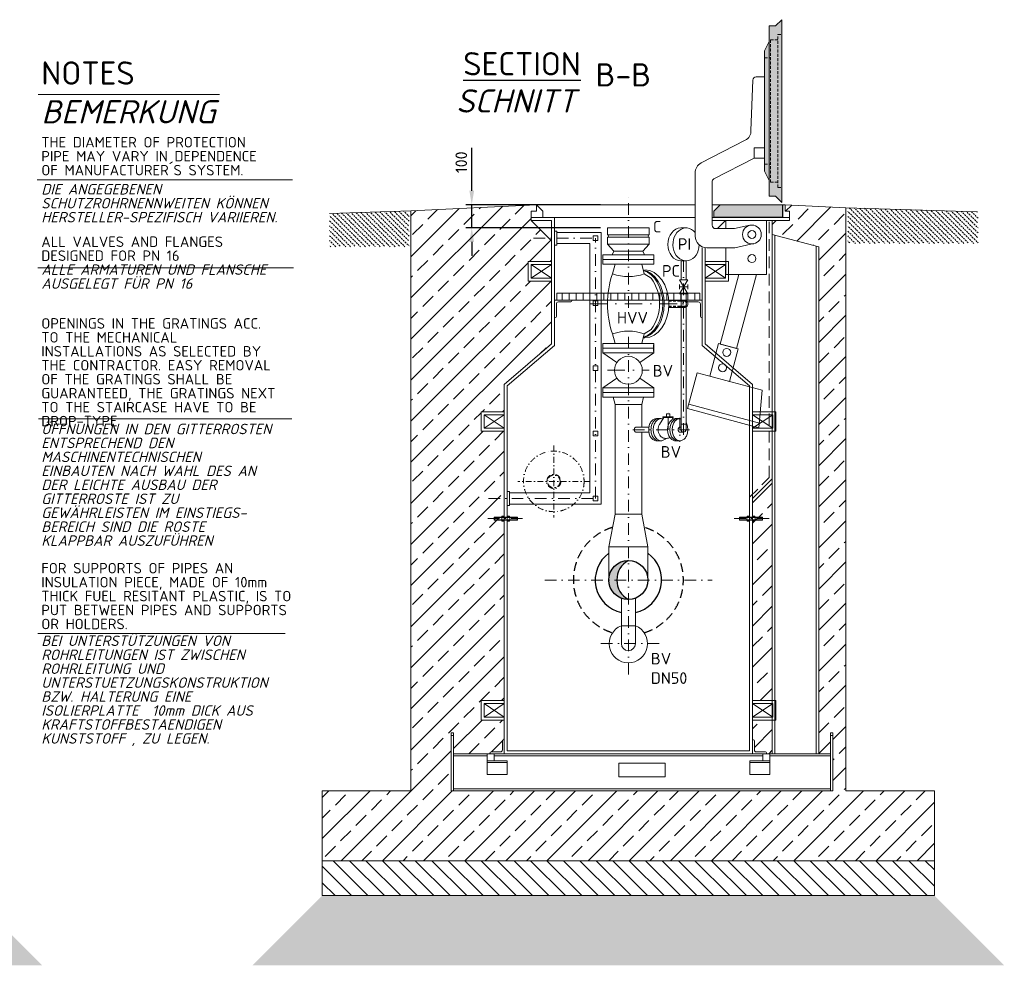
# Model space of a CAD drawing. Header units: millimetres. Extents: x -56583 to 53689, y -12797 to -109.
# Tile 15 of 16: x 36139 to 40371, y -9316 to -5250. Entities that reach past the tile are written whole.
import ezdxf

# ---------------------------------------------------------------- set-up
doc = ezdxf.new("R2010")
doc.units = ezdxf.units.MM
for name, pattern in [('HIDDEN', [0.375, 0.25, -0.125]), ('STRICHPUNKT2', [0.5, 0.25, -0.125, 0, -0.125]), ('VERDECKT2', [0.1875, 0.125, -0.0625])]:
    doc.linetypes.add(name, pattern=pattern)
for name, color, linetype, lineweight in [('Legende', 7, 'Continuous', 18), ('P------T7', 7, 'Continuous', 18), ('P-BS----Bem', 7, 'Continuous', 18), ('P-DERDUNG', 7, 'Continuous', 18), ('P-MS020', 7, 'Continuous', 30), ('P-MS025', 7, 'Continuous', 30), ('P-MS100', 7, 'Continuous', 35), ('P-SSLEIX', 7, 'STRICHPUNKT2', 18)]:
    doc.layers.add(name, color=color, linetype=linetype, lineweight=lineweight)
doc.styles.get("Standard").update_dxf_attribs({"font": 'isocpeur.ttf'})
doc.dimstyles.new('Kopie von ISO-25', dxfattribs={"dimscale": 20, "dimtxt": 2.5, "dimasz": 3, "dimexe": 1.25, "dimexo": 0.625, "dimgap": 1, "dimtad": 1, "dimtxsty": 'Standard', "dimcen": 2.5, "dimadec": 0, "dimazin": 0, "dimtfac": 1, "dimtmove": 0, "dimatfit": 1, "dimfxl": 0, "dimarcsym": 0})
pattern_1 = [(45, (39331.08, -7814.95), (-88.388, 88.388), []), (45, (39419.47, -7814.95), (-88.388, 88.388), [62.5, -31.25])]

# ---------------------------------------------------------------- blocks, each defined once
blk = doc.blocks.new('*D12')
at = {"layer": 'Defpoints', "color": 0, "transparency": 16777216}
for p in [(38081.9, -6045.3), (38755.1, -6045.3), (38755.1, -6145.3)]:
    blk.add_point(p, dxfattribs=at)
at = {"layer": 'P-BS----Bem', "color": 0, "lineweight": -2, "transparency": 16777216}
for p, q in [((38081.9, -5985.3), (38081.9, -5800.3)), ((38635.1, -6045.3), (38056.9, -6045.3)), ((38081.9, -6145.3), (38081.9, -6045.3)), ((38635.1, -6145.3), (38056.9, -6145.3)), ((38081.9, -6205.3), (38081.9, -6265.3))]:
    blk.add_line(p, q, dxfattribs=at)
at = {"layer": 'P-BS----Bem', "color": 0, "transparency": 16777216}
for points in [[(38071.9, -5985.3), (38091.9, -5985.3), (38081.9, -6045.3)], [(38071.9, -6205.3), (38091.9, -6205.3), (38081.9, -6145.3)]]:
    blk.add_solid(points, dxfattribs=at)
at = {"layer": 'P-BS----Bem', "color": 0, "transparency": 16777216, "insert": (38036.9, -5862.8), "char_height": 50, "attachment_point": 5, "rotation": 90}
blk.add_mtext('100', dxfattribs=at)

msp = doc.modelspace()

# ---------------------------------------------------------------- hatches: boundary and pattern name
at = {"lineweight": 0}
h = msp.add_hatch(color=253, dxfattribs=at)
h.dxf.hatch_style = 1
h.paths.add_polyline_path([(39414.091, -5249.578), (39387.591, -5276.078), (39360.091, -5276.078), (39360.091, -6008.863), (39387.591, -6008.863), (39414.091, -6035.363)])
h = msp.add_hatch(color=253, dxfattribs=at)
h.dxf.hatch_style = 1
h.paths.add_polyline_path([(39360.091, -5343.97), (39340.091, -5383.97), (39340.091, -5900.97), (39360.091, -5940.97)])
at = {"lineweight": 9}
h = msp.add_hatch(dxfattribs=at)
h.set_pattern_fill('ANSI33', color=256, scale=500)
h.set_pattern_definition([(45, (38755.08, -7455.76), (-88.388, 88.388), []), (45, (38843.47, -7455.76), (-88.388, 88.388), [62.5, -31.25])])
h.paths.add_polyline_path([(38221.577, -7019.661), (38121.777, -7019.661), (38121.777, -6935.761), (38221.577, -6935.761), (38221.577, -6818.282), (38424.577, -6644.282), (38424.577, -6373.761), (38324.777, -6373.761), (38324.777, -6289.861), (38424.577, -6289.861), (38424.577, -6200.061), (38337.777, -6113.261), (38337.777, -6100.261), (38337.777, -6072.761), (38360.185, -6072.761), (38360.185, -6045.261), (37820.277, -6072.261), (37820.277, -8566.261), (37439.277, -8566.261), (37439.277, -8866.261), (40070.877, -8866.261), (40070.877, -8566.261), (39689.877, -8566.261), (39689.877, -6058.339), (39428.377, -6045.261), (39428.377, -6072.761), (39447.377, -6072.761), (39447.377, -6100.261), (39447.377, -6113.261), (39373.577, -6113.261), (39373.577, -6173.261), (39573.577, -6226.851), (39573.577, -8406.261), (39623.577, -8406.261), (39623.577, -8316.261), (39633.577, -8316.261), (39633.577, -8566.261), (39623.577, -8566.261), (38003.577, -8566.261), (37993.577, -8566.261), (37993.577, -8316.261), (38003.577, -8316.261), (38003.577, -8406.261), (38161.577, -8406.261), (38161.577, -8402.261, -0.41421356), (38165.577, -8398.261), (38205.577, -8398.261, 0.41421356), (38213.577, -8390.261), (38213.577, -8350.261, -0.41421356), (38217.577, -8346.261), (38221.577, -8346.261), (38221.577, -8261.561), (38121.777, -8261.561), (38121.777, -8177.661), (38221.577, -8177.661), (38221.577, -7300.673), (38210.804, -7300.673), (38210.804, -7296.261), (38178.077, -7296.261), (38178.077, -7284.261), (38210.804, -7284.261), (38210.804, -7279.849), (38221.577, -7279.849)])
at = {"lineweight": 0}
h = msp.add_hatch(color=253, dxfattribs=at)
h.dxf.hatch_style = 1
h.paths.add_polyline_path([(39417.377, -6099.261), (39122.469, -6099.261), (39122.469, -6072.761), (39149.969, -6045.261), (39417.377, -6045.261)])
at = {"lineweight": 13}
h = msp.add_hatch(dxfattribs=at)
h.set_pattern_fill('BETON_UNBEWEHRT', color=256, scale=60, angle=90, pattern_type=2)
h.set_pattern_definition([(135, (40974.006, -6138.745), (-10.6066, -10.6066), [7.5, -3.75])])
h.paths.add_polyline_path([(37470.578, -6083.235), (37470.578, -6226.19), (37812.277, -6226.19), (37812.277, -6072.512)])
h = msp.add_hatch(dxfattribs=at)
h.set_pattern_fill('BETON_UNBEWEHRT', color=256, scale=60, angle=90, pattern_type=2)
h.set_pattern_definition([(135, (40110.006, -6124.822), (-10.6066, -10.6066), [7.5, -3.75])])
h.paths.add_polyline_path([(40257.877, -6086.267), (40256.277, -6086.267), (40256.277, -6076.112), (39697.877, -6058.59), (39697.877, -6212.267), (40257.877, -6212.267), (40257.877, -6131.267)])
at = {"lineweight": 9}
h = msp.add_hatch(dxfattribs=at)
h.set_pattern_fill('ANSI33', color=256, scale=500)
h.set_pattern_definition(pattern_1)
h.paths.add_polyline_path([(39373.577, -7223.646), (39288.577, -7308.646), (39288.577, -8177.661), (39373.577, -8177.661)])
h = msp.add_hatch(color=256)
h.dxf.hatch_style = 1
h.paths.add_polyline_path([(38755.077, -7575.111, 0.41421356), (38670.927, -7659.261), (38705.574, -7659.261, -0.27232511)])
h = msp.add_hatch(color=256)
h.dxf.hatch_style = 1
h.paths.add_polyline_path([(38705.574, -7659.261), (38670.927, -7659.261, 0.41421356), (38755.077, -7743.411, -0.27232511)])
h = msp.add_hatch(dxfattribs=at)
h.set_pattern_fill('ANSI33', color=256, scale=500)
h.set_pattern_definition(pattern_1)
h.paths.add_polyline_path([(39373.577, -8261.561), (39288.577, -8261.561), (39288.577, -8346.261), (39292.577, -8346.261, -0.41421356), (39296.577, -8350.261), (39296.577, -8390.261, 0.41421356), (39304.577, -8398.261), (39344.577, -8398.261, -0.41421356), (39348.577, -8402.261), (39348.577, -8406.261), (39373.577, -8406.261)])
h = msp.add_hatch(dxfattribs=at)
h.set_pattern_fill('ANSI31', color=256, scale=400, angle=90)
h.set_pattern_definition([(135, (39187.077, -8941.26), (-35.3553, -35.3553), [])])
h.paths.add_polyline_path([(37439.277, -8866.261), (40070.877, -8866.261), (40070.877, -9016.261), (37439.277, -9016.261)])
h = msp.add_hatch(dxfattribs=at)
h.set_pattern_fill('GRAVEL', color=256, scale=50)
h.set_pattern_definition([(228.01279, (34224.1095, -9116.2613), (-400, -450), [6.7268, -665.9544]), (184.96974, (34219.6095, -9121.2613), (600, 50), [11.5434, -1142.7962]), (132.51045, (34208.1095, -9122.2613), (500, -550), [8.1394, -805.8016]), (267.27369, (34188.6095, -9134.7613), (50, 1000), [10.5119, -1040.6779]), (292.83365, (34188.1095, -9145.2613), (-250, 600), [10.30775, -1020.46866]), (357.27369, (34192.1095, -9154.7613), (-1000, 50), [10.5119, -1040.6779]), (37.69424, (34202.6095, -9155.2613), (-650, -500), [13.90145, -1376.2424]), (72.25533, (34213.6095, -9146.7613), (350, 1100), [13.1244, -1299.3161]), (121.42957, (34217.6095, -9134.2613), (-400, 650), [10.5475, -1044.20366]), (175.23636, (34212.1095, -9125.2613), (550, -50), [12.0416, -590.0381]), (222.39744, (34200.1095, -9124.2613), (-600, -550), [15.5724, -1541.66875]), (138.81407, (34238.1095, -9135.2613), (-350, 300), [5.31505, -526.1922]), (171.46923, (34234.1095, -9131.7613), (650, -100), [10.11185, -1001.0756]), (225, (34224.11, -9130.26), (-6e-15, -50), [7.071, -63.6396]), (203.1986, (34220.6095, -9124.261), (250, 100), [3.8079, -376.9808]), (291.8014, (34217.1095, -9125.761), (-50, 150), [5.3851, -263.8731]), (30.96376, (34219.1095, -9130.761), (150, 100), [8.7464, -282.8011]), (161.56505, (34226.61, -9126.261), (100, -50), [6.3245, -151.7893]), (16.38954, (34188.1095, -9125.7613), (500, 150), [8.86, -877.14226]), (70.34618, (34196.6095, -9123.2613), (-200, -550), [7.43305, -735.8704]), (293.1986, (34226.6095, -9116.261), (-100, 250), [7.6158, -373.1729]), (343.61046, (34229.6095, -9123.2613), (-500, 150), [8.86, -877.14226]), (339.44395, (34188.1095, -9156.761), (-250, 100), [8.544, -418.6562]), (294.77514, (34196.1095, -9159.7613), (-250, 550), [7.1589, -708.73215]), (66.8014, (34227.1095, -9166.261), (100, 250), [7.6158, -373.1729]), (17.35402, (34230.1095, -9159.2613), (-650, -200), [8.38155, -829.7712]), (69.44395, (34202.6095, -9166.261), (-100, -250), [4.272, -422.9282]), (101.30993, (34224.11, -9166.261), (-50, 200), [2.5495, -252.4015]), (165.96376, (34223.61, -9163.761), (150, -50), [10.3078, -195.8475]), (186.009, (34213.6095, -9161.2613), (500, 50), [9.5525, -945.69616]), (303.6901, (34219.11, -9135.261), (-50, 100), [7.2111, -173.0665]), (353.15723, (34223.1095, -9141.2613), (850, -100), [12.5897, -1246.3781]), (60.9454, (34235.6095, -9142.7613), (-200, -350), [5.1478, -509.6337]), (90, (34238.11, -9138.26), (-50, 50), [3, -47]), (120.25644, (34212.6095, -9159.7613), (200, -350), [6.9462, -687.676]), (48.01279, (34209.1095, -9153.7613), (400, 450), [13.4536, -659.2276]), (0, (34218.11, -9143.76), (50, 50), [13, -37]), (325.30485, (34231.1095, -9143.7613), (500, -350), [7.9057, -782.6637]), (254.0546, (34237.6095, -9148.261), (-50, -200), [7.2801, -356.7254]), (207.64598, (34235.6095, -9155.2613), (-950, -500), [11.85325, -1173.4737]), (175.42608, (34225.1095, -9160.7613), (-650, 50), [12.53995, -1241.4537])])
h.paths.add_polyline_path([(35935.91, -9016.261), (32440.31, -9016.261), (32140.31, -9316.261), (36235.91, -9316.261)])
h = msp.add_hatch(dxfattribs=at)
h.set_pattern_fill('GRAVEL', color=256, scale=50)
h.set_pattern_definition([(228.0128, (38791.077, -9116.2613), (-400, -450), [6.7268, -665.9544]), (184.96974, (38786.577, -9121.2613), (600, 50), [11.5434, -1142.7962]), (132.51045, (38775.077, -9122.2613), (500, -550), [8.1394, -805.8016]), (267.27369, (38755.577, -9134.7613), (50, 1000), [10.5119, -1040.6779]), (292.83365, (38755.077, -9145.2613), (-250, 600), [10.30775, -1020.4687]), (357.27369, (38759.077, -9154.7613), (-1000, 50), [10.5119, -1040.6779]), (37.69424, (38769.5771, -9155.2613), (-650, -500), [13.90145, -1376.2424]), (72.25533, (38780.5771, -9146.7613), (350, 1100), [13.1244, -1299.3161]), (121.42957, (38784.577, -9134.2613), (-400, 650), [10.5475, -1044.2037]), (175.23636, (38779.077, -9125.2613), (550, -50), [12.0416, -590.0381]), (222.39744, (38767.0771, -9124.2613), (-600, -550), [15.5724, -1541.66875]), (138.81407, (38805.077, -9135.2613), (-350, 300), [5.315, -526.1922]), (171.46923, (38801.077, -9131.7613), (650, -100), [10.11185, -1001.0756]), (225, (38791.077, -9130.26), (-6e-15, -50), [7.071, -63.6396]), (203.1986, (38787.577, -9124.261), (250, 100), [3.8079, -376.9808]), (291.8014, (38784.077, -9125.761), (-50, 150), [5.3851, -263.8731]), (30.96376, (38786.077, -9130.761), (150, 100), [8.7464, -282.8011]), (161.565, (38793.577, -9126.261), (100, -50), [6.3245, -151.7893]), (16.38954, (38755.077, -9125.7613), (500, 150), [8.86, -877.1423]), (70.34618, (38763.577, -9123.2613), (-200, -550), [7.433, -735.8704]), (293.1986, (38793.577, -9116.261), (-100, 250), [7.6158, -373.1729]), (343.61046, (38796.577, -9123.2613), (-500, 150), [8.86, -877.1423]), (339.44395, (38755.077, -9156.761), (-250, 100), [8.544, -418.6562]), (294.77514, (38763.077, -9159.7613), (-250, 550), [7.1589, -708.7322]), (66.8014, (38794.077, -9166.261), (100, 250), [7.6158, -373.1729]), (17.35402, (38797.077, -9159.2613), (-650, -200), [8.38155, -829.7712]), (69.44395, (38769.577, -9166.261), (-100, -250), [4.272, -422.9282]), (101.3099, (38791.077, -9166.261), (-50, 200), [2.5495, -252.4015]), (165.96376, (38790.577, -9163.761), (150, -50), [10.3078, -195.8475]), (186.009, (38780.577, -9161.2613), (500, 50), [9.5525, -945.6962]), (303.6901, (38786.077, -9135.261), (-50, 100), [7.2111, -173.0665]), (353.15723, (38790.0771, -9141.2613), (850, -100), [12.5897, -1246.3781]), (60.9454, (38802.577, -9142.7613), (-200, -350), [5.1478, -509.6337]), (90, (38805.077, -9138.26), (-50, 50), [3, -47]), (120.25644, (38779.577, -9159.7613), (200, -350), [6.9462, -687.676]), (48.0128, (38776.077, -9153.7613), (400, 450), [13.4536, -659.2276]), (0, (38785.077, -9143.76), (50, 50), [13, -37]), (325.30485, (38798.077, -9143.7613), (500, -350), [7.9057, -782.6637]), (254.0546, (38804.577, -9148.261), (-50, -200), [7.2801, -356.7254]), (207.64598, (38802.5771, -9155.2613), (-950, -500), [11.85325, -1173.4737]), (175.42608, (38792.0771, -9160.7613), (-650, 50), [12.53995, -1241.4537])])
h.paths.add_polyline_path([(40070.877, -9016.261), (37439.277, -9016.261), (37139.277, -9316.261), (40370.877, -9316.261)])

# ---------------------------------------------------------------- linework, layer by layer
at = {"color": 1, "lineweight": 0}
msp.add_line((39359.091, -5324.97), (39360.091, -5324.97), dxfattribs=at)
at = {"linetype": 'HIDDEN', "lineweight": 0, "ltscale": 50}
for p, q in [((39397.781, -5971.51), (39397.781, -5313.43)), ((39397.781, -5313.43), (39414.091, -5313.43)), ((39365.791, -5948.66), (39365.791, -5336.28)), ((39365.791, -5336.28), (39397.781, -5336.28)), ((39340.091, -5413.97), (39365.791, -5413.97)), ((39340.091, -5870.97), (39365.791, -5870.97)), ((39365.791, -5948.66), (39397.781, -5948.66)), ((39397.781, -5971.51), (39414.091, -5971.51))]:
    msp.add_line(p, q, dxfattribs=at)
at = {"lineweight": 0}
for p, q in [((39360.091, -5343.97), (39360.091, -5940.97)), ((38360.185, -6045.261), (37820.277, -6072.261)), ((38360.185, -6045.261), (38387.685, -6072.761)), ((38360.185, -6045.261), (38360.185, -6072.761)), ((38360.185, -6045.261), (39042.341, -6045.261)), ((39115.23, -6045.261), (39149.969, -6045.261)), ((39418.377, -6045.261), (39418.377, -6100.261)), ((39418.377, -6045.261), (39428.377, -6045.261)), ((39428.377, -6045.261), (39428.377, -6072.761)), ((39428.377, -6045.261), (39689.877, -6058.339)), ((37470.578, -6083.235), (37820.277, -6072.261)), ((37820.277, -6072.261), (37820.277, -8566.261)), ((38360.185, -6072.761), (38337.777, -6072.761)), ((38337.777, -6072.761), (38337.777, -6100.261)), ((38387.685, -6072.761), (38387.685, -6100.261)), ((39428.377, -6072.761), (39447.377, -6072.761)), ((39447.377, -6072.761), (39447.377, -6100.261)), ((39689.877, -6058.339), (39689.877, -8566.261)), ((40256.277, -6076.112), (39689.877, -6058.339)), ((38337.777, -6113.261), (38337.777, -6100.261)), ((38337.777, -6100.261), (38437.577, -6100.261)), ((38424.577, -6113.261), (38337.777, -6113.261)), ((38337.777, -6113.261), (38424.577, -6200.061)), ((38424.577, -6644.282), (38424.577, -6113.261)), ((38437.577, -6100.261), (39042.341, -6100.261)), ((38437.577, -6650.261), (38437.577, -6100.261)), ((39447.377, -6100.261), (39115.23, -6100.261)), ((39115.23, -6113.261), (39447.377, -6113.261)), ((39373.577, -7223.646), (39373.577, -6113.261)), ((39447.377, -6113.261), (39447.377, -6100.261)), ((38447.577, -6164.436), (38637.577, -6164.436)), ((38637.577, -7332.736), (38637.577, -6164.436)), ((38665.077, -6145.261), (38845.077, -6145.261)), ((38665.077, -6175.261), (38665.077, -6145.261)), ((38665.077, -6175.261), (38845.077, -6175.261)), ((38845.077, -6175.261), (38845.077, -6145.261)), ((38981.206, -6145.16), (39003.115, -6145.16)), ((39384.877, -6176.289), (39384.877, -8406.261)), ((38447.577, -6212.736), (38589.277, -6212.736)), ((38589.277, -6212.736), (38589.277, -7284.436)), ((38665.077, -6185.261), (38845.077, -6185.261)), ((38665.077, -6185.261), (38665.077, -6215.261)), ((38665.077, -6215.261), (38845.077, -6215.261)), ((38845.077, -6215.261), (38845.077, -6185.261)), ((38865.077, -6261.261), (38645.077, -6261.261)), ((38645.077, -6301.261), (38645.077, -6261.261)), ((38692.577, -6245.261), (38817.577, -6245.261)), ((38865.077, -6301.261), (38865.077, -6261.261)), ((39562.277, -8406.261), (39562.277, -6223.823)), ((38337.777, -6360.761), (38424.577, -6302.861)), ((38337.777, -6302.861), (38424.577, -6360.761)), ((38865.077, -6281.261), (38645.077, -6281.261)), ((38865.077, -6301.261), (38645.077, -6301.261)), ((38697.927, -6301.261), (38686.825, -6342.697)), ((38812.227, -6301.261), (38823.33, -6342.697)), ((39003.115, -6286.575), (38981.206, -6286.575)), ((38981.51, -6286.575), (38981.51, -6368.176)), ((39002.81, -6286.575), (39002.81, -6368.176)), ((38853.171, -6361.761), (38823.33, -6342.697)), ((38974.16, -6368.176), (39010.16, -6428.176)), ((38974.16, -6428.176), (39010.16, -6368.176)), ((38974.16, -6368.176), (39010.16, -6368.176)), ((38974.16, -6388.176), (38974.16, -6408.176)), ((39010.16, -6388.176), (39010.16, -6408.176)), ((38470.077, -6455.261), (38470.077, -6425.261)), ((38500.077, -6455.261), (38500.077, -6425.261)), ((38530.077, -6455.261), (38530.077, -6425.261)), ((38560.077, -6455.261), (38560.077, -6425.261)), ((38590.077, -6455.261), (38590.077, -6425.261)), ((38620.077, -6455.261), (38620.077, -6425.261)), ((38650.077, -6455.261), (38650.077, -6425.261)), ((38680.077, -6455.261), (38680.077, -6425.261)), ((38710.077, -6455.261), (38710.077, -6425.261)), ((38740.077, -6455.261), (38740.077, -6425.261)), ((38770.077, -6455.261), (38770.077, -6425.261)), ((38800.077, -6455.261), (38800.077, -6425.261)), ((38830.077, -6455.261), (38830.077, -6425.261)), ((38860.077, -6455.261), (38860.077, -6425.261)), ((38890.077, -6455.261), (38890.077, -6425.261)), ((38920.077, -6455.261), (38920.077, -6425.261)), ((38950.077, -6455.261), (38950.077, -6425.261)), ((38974.16, -6398.176), (39010.16, -6398.176)), ((38974.16, -6428.176), (39010.16, -6428.176)), ((38980.077, -6455.261), (38980.077, -6425.261)), ((38981.51, -6428.176), (38981.51, -7012.852)), ((39002.81, -6428.176), (39002.81, -7012.852)), ((39010.077, -6455.261), (39010.077, -6425.261)), ((39040.077, -6455.261), (39040.077, -6425.261)), ((38999.756, -6456.761), (38928.499, -6456.761)), ((38999.756, -6486.761), (38928.499, -6486.761)), ((38697.927, -6642.261), (38686.825, -6600.825)), ((38812.227, -6642.261), (38823.33, -6600.825)), ((38853.171, -6581.761), (38823.33, -6600.825)), ((38645.077, -6642.261), (38865.077, -6642.261)), ((38645.077, -6642.261), (38645.077, -6647.261)), ((38865.077, -6642.261), (38865.077, -6647.261)), ((38424.577, -6644.282), (38221.577, -6818.282)), ((38437.577, -6650.261), (38234.577, -6824.261)), ((38645.077, -6677.261), (38645.077, -6647.261)), ((38645.077, -6662.261), (38865.077, -6662.261)), ((38645.077, -6682.261), (38645.077, -6677.261)), ((38645.077, -6682.261), (38705.504, -6723.461)), ((38645.077, -6682.261), (38865.077, -6682.261)), ((38804.651, -6723.461), (38865.077, -6682.261)), ((38865.077, -6682.261), (38865.077, -6677.261)), ((38705.504, -6791.061), (38645.077, -6832.261)), ((38865.077, -6832.261), (38804.651, -6791.061)), ((38221.577, -6818.282), (38221.577, -8406.261)), ((38234.577, -6824.261), (38234.577, -8393.261)), ((38645.077, -6832.261), (38865.077, -6832.261)), ((38645.077, -6872.261), (38645.077, -6832.261)), ((38645.077, -6852.261), (38865.077, -6852.261)), ((38865.077, -6872.261), (38865.077, -6832.261)), ((38865.077, -6872.261), (38645.077, -6872.261)), ((38697.927, -6904.261), (38689.353, -6872.261)), ((38812.227, -6904.261), (38820.802, -6872.261)), ((38812.227, -6904.261), (38697.927, -6904.261)), ((39014.431, -6903.036), (39318.094, -6984.402)), ((38134.777, -7006.661), (38221.577, -6948.761)), ((38134.777, -6948.761), (38221.577, -7006.661)), ((38895.734, -6965.342), (38875.935, -6965.342)), ((38895.734, -6965.348), (38875.935, -6965.348)), ((38889.351, -6990.072), (38907.94, -6960.711)), ((38903.781, -6957.197), (38947.606, -6957.197)), ((38903.781, -6957.197), (38903.781, -6960.711)), ((38903.781, -6960.711), (38947.606, -6960.711)), ((38918.548, -6945.25), (38918.548, -6957.197)), ((38932.839, -6945.25), (38918.548, -6945.25)), ((38932.839, -6945.25), (38932.839, -6957.197)), ((38947.64, -6967.335), (38943.446, -6960.711)), ((38947.606, -6957.197), (38947.606, -6960.711)), ((38976.518, -6965.348), (38956.719, -6965.348)), ((38843.198, -7023.464), (38787.49, -7023.45)), ((38843.2, -7002.202), (38788.232, -7002.202)), ((38992.16, -7023.502), (38976.316, -7023.498)), ((38981.51, -7002.202), (38976.518, -7002.202)), ((39002.81, -6989.679), (38981.51, -6989.679)), ((38895.734, -7060.342), (38875.935, -7060.342)), ((38977.052, -7060.342), (38957.253, -7060.342)), ((39288.577, -7308.646), (39373.577, -7223.646)), ((38244.577, -7284.436), (38589.277, -7284.436)), ((39275.577, -8393.261), (39275.577, -7303.261)), ((39288.577, -8406.261), (39288.577, -7308.646)), ((38244.577, -7332.736), (38637.577, -7332.736)), ((38670.927, -7516.261), (38670.927, -7659.261)), ((38839.227, -7516.261), (38839.227, -7659.261)), ((38724.927, -7934.761), (38724.927, -7737.825)), ((38785.227, -7934.761), (38785.227, -7737.825)), ((38724.927, -7932.961), (38724.927, -7856.961)), ((38724.927, -7856.961), (38785.227, -7856.961)), ((38785.227, -7856.961), (38785.227, -7932.961)), ((38134.777, -8248.561), (38221.577, -8190.661)), ((38134.777, -8190.661), (38221.577, -8248.561)), ((39288.577, -8248.561), (39375.377, -8190.661)), ((39288.577, -8190.661), (39375.377, -8248.561)), ((37993.577, -8327.761), (38003.577, -8327.761)), ((39623.577, -8327.761), (39633.577, -8327.761)), ((38003.577, -8415.761), (38147.577, -8415.761)), ((38177.577, -8415.761), (39332.577, -8415.761)), ((38221.577, -8406.261), (39288.577, -8406.261)), ((38234.577, -8393.261), (39275.577, -8393.261)), ((39362.577, -8415.761), (39623.577, -8415.761)), ((38147.577, -8444.261), (38233.577, -8444.261)), ((39362.577, -8444.261), (39276.577, -8444.261)), ((37820.277, -8566.261), (37439.277, -8566.261)), ((37439.277, -8566.261), (37439.277, -8866.261)), ((38003.577, -8556.761), (39623.577, -8556.761)), ((39689.877, -8566.261), (40070.877, -8566.261)), ((40070.877, -8566.261), (40070.877, -8866.261)), ((37439.277, -8866.261), (40070.877, -8866.261))]:
    msp.add_line(p, q, dxfattribs=at)
at = {"color": 253, "lineweight": 0}
for p, q in [((39172.377, -6113.261), (39137.504, -6148.134)), ((39072.577, -6230.134), (39072.577, -6650.261)), ((39085.577, -6644.282), (39085.577, -6230.134)), ((39085.577, -6360.761), (39172.377, -6302.861)), ((39085.577, -6302.861), (39172.377, -6360.761)), ((39275.577, -6824.261), (39072.577, -6650.261)), ((39288.577, -6818.282), (39085.577, -6644.282)), ((39275.577, -6824.261), (39275.577, -7303.261)), ((39288.577, -6818.282), (39288.577, -7308.646)), ((39288.577, -7006.661), (39375.377, -6948.761)), ((39288.577, -6948.761), (39375.377, -7006.661))]:
    msp.add_line(p, q, dxfattribs=at)
at = {"linetype": 'HIDDEN', "lineweight": 0, "ltscale": 200}
for p, q in [((39360.577, -7218.261), (39360.577, -6113.261)), ((39275.577, -7303.261), (39360.577, -7218.261))]:
    msp.add_line(p, q, dxfattribs=at)
at = {"color": 3}
msp.add_line((38825.808, -6617.761), (38818.792, -6617.761), dxfattribs=at)
at = {"lineweight": 0}
for points in [[(39387.591, -6008.863), (39360.091, -6008.863), (39360.091, -5940.97), (39340.091, -5900.97), (39340.091, -5383.97), (39360.091, -5343.97), (39360.091, -5276.078), (39387.591, -5276.078), (39414.091, -5249.578), (39414.091, -6035.363)], [(39340.091, -5845.499), (39296.282, -5845.499), (39296.282, -5799.983), (39340.091, -5799.983)], [(39417.377, -6099.261), (39122.469, -6099.261), (39122.469, -6072.761), (39149.969, -6045.261), (39417.377, -6045.261)], [(38447.577, -6158.586), (38437.577, -6158.586), (38437.577, -6218.586), (38447.577, -6218.586)], [(38603.429, -6178.587), (38623.426, -6178.587), (38623.426, -6198.584), (38603.429, -6198.584)], [(39373.577, -8406.261), (39573.577, -8406.261), (39573.577, -6226.851), (39373.577, -6173.261)], [(38337.777, -6302.861), (38424.577, -6302.861), (38424.577, -6360.761), (38337.777, -6360.761)], [(38447.577, -6455.261), (39062.577, -6455.261), (39062.577, -6425.261), (38447.577, -6425.261)], [(38603.429, -6458.587), (38623.426, -6458.587), (38623.426, -6478.584), (38603.429, -6478.584)], [(39189.529, -6805.015), (39105.493, -6782.497), (39143.022, -6642.438), (39227.058, -6664.956)], [(38603.429, -6738.587), (38623.426, -6738.587), (38623.426, -6758.584), (38603.429, -6758.584)], [(39009.255, -6922.355), (39316.419, -7004.659), (39329.819, -6842.605), (39050.666, -6767.807)], [(38134.777, -6948.761), (38221.577, -6948.761), (38221.577, -7006.661), (38134.777, -7006.661)], [(38603.429, -7018.587), (38623.426, -7018.587), (38623.426, -7038.584), (38603.429, -7038.584)], [(38244.577, -7338.586), (38234.577, -7338.586), (38234.577, -7278.586), (38244.577, -7278.586)], [(38603.429, -7298.587), (38623.426, -7298.587), (38623.426, -7318.584), (38603.429, -7318.584)], [(38670.927, -7516.261), (38697.927, -7376.261), (38812.227, -7376.261), (38839.227, -7516.261)], [(38134.777, -8190.661), (38221.577, -8190.661), (38221.577, -8248.561), (38134.777, -8248.561)], [(39375.377, -8190.661), (39288.577, -8190.661), (39288.577, -8248.561), (39375.377, -8248.561)], [(37993.577, -8566.261), (38003.577, -8566.261), (38003.577, -8316.261), (37993.577, -8316.261)], [(39633.577, -8566.261), (39623.577, -8566.261), (39623.577, -8316.261), (39633.577, -8316.261)], [(38003.577, -8566.261), (39623.577, -8566.261), (39623.577, -8406.261), (38003.577, -8406.261)], [(38177.577, -8406.261), (38147.577, -8406.261), (38147.577, -8436.261), (38177.577, -8436.261)], [(39332.577, -8406.261), (39362.577, -8406.261), (39362.577, -8436.261), (39332.577, -8436.261)], [(38147.577, -8496.261), (38233.577, -8496.261), (38233.577, -8436.261), (38147.577, -8436.261)], [(38713.577, -8446.261), (38913.577, -8446.261), (38913.577, -8506.261), (38713.577, -8506.261)], [(39362.577, -8496.261), (39276.577, -8496.261), (39276.577, -8436.261), (39362.577, -8436.261)], [(37439.277, -8866.261), (40070.877, -8866.261), (40070.877, -9016.261), (37439.277, -9016.261)]]:
    msp.add_lwpolyline(points, close=True, dxfattribs=at)
for points in [[(39340.091, -5820.206), (39340.091, -5495.234), (39304.573, -5495.234, 0.34121994), (39289.582, -5509.708), (39281.977, -5726.17, -0.31609315), (39257.007, -5767.715), (39067.341, -5865.672, 0.26794919), (39042.341, -5908.974), (39042.341, -6180.134, 0.41421356), (39092.341, -6230.134), (39212.331, -6230.134), (39294.315, -6212.802)], [(39277.644, -6133.944), (39210.521, -6148.134), (39130.23, -6148.134, -0.41421356), (39115.23, -6133.134), (39115.23, -5947.143, -0.26794919), (39122.73, -5934.152), (39296.282, -5845.499)], [(38875.935, -6965.342, 0.06866224), (38869.383, -6966.254, 0.06400849), (38863.082, -6968.957, 0.05686055), (38857.275, -6973.347, 0.04959469), (38852.185, -6979.254, 0.04355112), (38848.008, -6986.452, 0.03913513), (38844.905, -6994.664, 0.036313), (38842.993, -7003.575, 0.03494805), (38842.348, -7012.842, 0.03494805), (38842.993, -7022.108, 0.036313), (38844.905, -7031.019, 0.03913513), (38848.008, -7039.231, 0.04355112), (38852.185, -7046.429, 0.04959469), (38857.275, -7052.336, 0.05686055), (38863.082, -7056.726, 0.06400849), (38869.383, -7059.429, 0.06866224), (38875.935, -7060.342, 0.06866224)], [(38885.835, -6965.342, 0.06866224), (38879.282, -6966.254, 0.06400849), (38872.981, -6968.957, 0.05686055), (38867.175, -6973.347, 0.04959469), (38862.085, -6979.254, 0.04355112), (38857.908, -6986.452, 0.03913513), (38854.804, -6994.664, 0.036313), (38852.893, -7003.575, 0.03494805), (38852.247, -7012.842, 0.03494805), (38852.893, -7022.108, 0.036313), (38854.804, -7031.019, 0.03913513), (38857.908, -7039.231, 0.04355112), (38862.085, -7046.429, 0.04959469), (38867.175, -7052.336, 0.05686055), (38872.981, -7056.726, 0.06400849), (38879.282, -7059.429, 0.06866224), (38885.835, -7060.342, 0.06866224)], [(38916.608, -7050.055, -0.02609998), (38913.78, -7052.903, -0.05707538), (38907.969, -7057.078, -0.06395348), (38901.697, -7059.587, -0.06816938), (38895.201, -7060.336, -0.06776384), (38888.724, -7059.296, -0.06294303), (38882.512, -7056.506, -0.0558697), (38876.798, -7052.072, -0.04878707), (38871.796, -7046.161, -0.04292611), (38867.696, -7038.995, -0.03864822), (38864.652, -7030.845, -0.03591343), (38862.779, -7022.016, -0.03458998), (38862.147, -7012.842, -0.03458998), (38862.779, -7003.667, -0.03591343), (38864.652, -6994.838, -0.03864822), (38867.696, -6986.688, -0.04292611), (38871.796, -6979.522, -0.04878707), (38876.798, -6973.611, -0.0558697), (38882.512, -6969.177, -0.06294303), (38888.724, -6966.388, -0.06776384), (38895.201, -6965.348, -0.06816938), (38901.697, -6966.096, -0.0234018), (38904.067, -6966.828, -0.0234018)], [(38957.253, -6965.342, 0.06866224), (38950.7, -6966.254, 0.06400849), (38944.399, -6968.957, 0.05686055), (38938.593, -6973.347, 0.04959469), (38933.503, -6979.254, 0.04355112), (38929.326, -6986.452, 0.03913513), (38926.222, -6994.664, 0.036313), (38924.311, -7003.575, 0.03494805), (38923.665, -7012.842, 0.03494805), (38924.311, -7022.108, 0.036313), (38926.222, -7031.019, 0.03913513), (38929.326, -7039.231, 0.04355112), (38933.503, -7046.429, 0.04959469), (38938.593, -7052.336, 0.05686055), (38944.399, -7056.726, 0.06400849), (38950.7, -7059.429, 0.06866224), (38957.253, -7060.342, 0.06866224)], [(38967.152, -6965.342, 0.06866224), (38960.6, -6966.254, 0.06400849), (38954.299, -6968.957, 0.05686055), (38948.492, -6973.347, 0.04959469), (38943.402, -6979.254, 0.04355112), (38939.225, -6986.452, 0.03913513), (38936.121, -6994.664, 0.036313), (38934.21, -7003.575, 0.03494805), (38933.565, -7012.842, 0.03494805), (38934.21, -7022.108, 0.036313), (38936.121, -7031.019, 0.03913513), (38939.225, -7039.231, 0.04355112), (38943.402, -7046.429, 0.04959469), (38948.492, -7052.336, 0.05686055), (38954.299, -7056.726, 0.06400849), (38960.6, -7059.429, 0.06866224), (38967.152, -7060.342, 0.06866224)], [(39010.573, -7012.852, -0.07947921), (39007.713, -7032.232, -0.03923867), (39004.488, -7040.242, -0.04377831), (39000.229, -7047.22, -0.04988072), (38995.097, -7052.903, -0.05707538), (38989.286, -7057.078, -0.06395348), (38983.014, -7059.587, -0.06816938), (38976.518, -7060.336, -0.06776384), (38970.042, -7059.296, -0.06294303), (38963.829, -7056.506, -0.0558697), (38958.115, -7052.072, -0.04878707), (38953.114, -7046.161, -0.04292611), (38949.014, -7038.995, -0.03864822), (38945.97, -7030.845, -0.03591343), (38944.096, -7022.016, -0.03458998), (38943.464, -7012.842, -0.03458998), (38944.096, -7003.667, -0.03591343), (38945.97, -6994.838, -0.03864822), (38949.014, -6986.688, -0.04292611), (38953.114, -6979.522, -0.04878707), (38958.115, -6973.611, -0.0558697), (38963.829, -6969.177, -0.06294303), (38970.042, -6966.388, -0.06776384), (38976.518, -6965.348, -0.05212056), (38981.51, -6965.762, -0.05212056)], [(39002.81, -6982.356, -0.01877487), (39004.488, -6985.441, -0.03923867), (39007.713, -6993.451, -0.07956059), (39010.573, -7012.852)], [(38788.232, -7002.202, 0.06866286), (38786.763, -7002.406, 0.0640089), (38785.35, -7003.012, 0.0568607), (38784.048, -7003.996, 0.04959462), (38782.907, -7005.321, 0.04355092), (38781.97, -7006.935, 0.03913485), (38781.274, -7008.776, 0.03631269), (38780.846, -7010.774, 0.03494773), (38780.701, -7012.852, 0.03494773), (38780.846, -7014.929, 0.03631269), (38781.274, -7016.927, 0.03913485), (38781.97, -7018.768, 0.04355092), (38782.907, -7020.382, 0.04959462), (38784.048, -7021.707, 0.0568607), (38785.35, -7022.691, 0.0640089), (38786.763, -7023.297, 0.06866286), (38788.232, -7023.502, 0.06866286)], [(38889.55, -6989.757, 0.14890878), (38882.863, -7012.842)], [(38902.918, -7047.516, -0.14379987), (38890.061, -7036.713, -0.15474929), (38882.863, -7012.842)], [(38976.518, -7002.202, 0.06866286), (38975.049, -7002.406, 0.0640089), (38973.636, -7003.012, 0.0568607), (38972.334, -7003.996, 0.04959462), (38971.193, -7005.321, 0.04355092), (38970.257, -7006.935, 0.03913485), (38969.561, -7008.776, 0.03631269), (38969.132, -7010.774, 0.03494773), (38968.987, -7012.852, 0.03494773), (38969.132, -7014.929, 0.03631269), (38969.561, -7016.927, 0.03913485), (38970.257, -7018.768, 0.04355092), (38971.193, -7020.382, 0.04959462), (38972.334, -7021.707, 0.0568607), (38973.636, -7022.691, 0.0640089), (38975.049, -7023.297, 0.06866286), (38976.518, -7023.502, 0.06866286)]]:
    msp.add_lwpolyline(points, format="xyb", dxfattribs=at)
for points in [[(39174.576, -6230.134), (39174.576, -6344.761), (39348.576, -6344.761), (39348.576, -6113.261), (39174.576, -6113.261), (39174.576, -6148.134)], [(38665.077, -6215.261), (38692.577, -6245.261), (38685.077, -6261.261)], [(38845.077, -6215.261), (38817.577, -6245.261), (38825.077, -6261.261)], [(38424.577, -6289.861), (38324.777, -6289.861), (38324.777, -6373.761), (38424.577, -6373.761)], [(39305.089, -6344.761), (39219.813, -6663.014), (39150.267, -6644.379), (39230.549, -6344.761)], [(38221.577, -6935.761), (38121.777, -6935.761), (38121.777, -7019.661), (38221.577, -7019.661)], [(38812.227, -7002.202), (38812.227, -6904.261), (38697.927, -6904.261), (38697.927, -7376.261), (38812.227, -7376.261), (38812.227, -7023.456)], [(38221.577, -8177.661), (38121.777, -8177.661), (38121.777, -8261.561), (38221.577, -8261.561)], [(39288.577, -8177.661), (39388.377, -8177.661), (39388.377, -8261.561), (39288.577, -8261.561)]]:
    msp.add_lwpolyline(points, dxfattribs=at)
at = {"color": 253, "lineweight": 0}
for points in [[(39085.577, -6289.861), (39185.377, -6289.861), (39185.377, -6373.761), (39085.577, -6373.761)], [(39288.577, -6935.761), (39388.377, -6935.761), (39388.377, -7019.661), (39288.577, -7019.661)]]:
    msp.add_lwpolyline(points, dxfattribs=at)
for points in [[(39172.377, -6302.861), (39085.577, -6302.861), (39085.577, -6360.761), (39172.377, -6360.761)], [(39375.377, -6948.761), (39288.577, -6948.761), (39288.577, -7006.661), (39375.377, -7006.661)]]:
    msp.add_lwpolyline(points, close=True, dxfattribs=at)
at = {"lineweight": 0}
for points in [[(38454.577, -6463.261), (38508.077, -6463.261, 0.41421356), (38512.577, -6458.761), (38512.577, -6455.261), (38437.577, -6455.261), (38437.577, -6455.261), (38437.577, -6455.261), (38437.577, -6530.261), (38441.077, -6530.261, 0.41421356), (38445.577, -6525.761), (38445.577, -6472.261, -0.41421356)], [(39055.577, -6463.261), (39002.077, -6463.261, -0.41421356), (38997.577, -6458.761), (38997.577, -6455.261), (39072.577, -6455.261), (39072.577, -6455.261), (39072.577, -6455.261), (39072.577, -6530.261), (39069.077, -6530.261, -0.41421356), (39064.577, -6525.761), (39064.577, -6472.261, 0.41421356)], [(38221.577, -8346.261), (38221.577, -8406.261), (38161.577, -8406.261), (38161.577, -8402.261, -0.41421356), (38165.577, -8398.261), (38205.577, -8398.261, 0.41421356), (38213.577, -8390.261), (38213.577, -8350.261, -0.41421356), (38217.577, -8346.261)], [(39288.577, -8346.261), (39288.577, -8406.261), (39348.577, -8406.261), (39348.577, -8402.261, 0.41421356), (39344.577, -8398.261), (39304.577, -8398.261, -0.41421356), (39296.577, -8390.261), (39296.577, -8350.261, 0.41421356), (39292.577, -8346.261)]]:
    msp.add_lwpolyline(points, format="xyb", close=True, dxfattribs=at)
for centre, radius in [((39285.979, -6173.373), 40.301), ((39285.979, -6173.373), 17.066), ((39285.979, -6276.986), 17.066), ((39177.824, -6680.628), 17.066), ((38755.077, -6757.261), 60), ((39160.133, -6746.652), 17.066)]:
    msp.add_circle(centre, radius, dxfattribs=at)
msp.add_circle((38755.077, -7659.261), 84.15)
for centre, radius, start, end in [((38665.077, -6180.261), 5, 270, 90), ((38845.077, -6180.261), 5, 90, 270), ((39058.929, -6471.761), 393.852, 160.870939, 199.129061), ((38755.077, -6152.801), 201.789, 250.230508, 289.769492), ((38703.464, -6471.761), 185.775, 323.692831, 36.307169), ((38755.077, -6790.722), 201.789, 70.230508, 109.769492), ((38992.16, -7012.852), 10.65, 180, 0), ((38755.077, -7932.961), 82.5, 111.435559, 68.564441), ((38755.077, -7932.961), 30.15, 180, 0)]:
    msp.add_arc(centre, radius, start, end, dxfattribs=at)
at = {"linetype": 'VERDECKT2', "lineweight": 25, "ltscale": 300}
for start, end in [(106.721705, 253.358461), (286.641539, 73.278295)]:
    msp.add_arc((38755.077, -7659.261), 236.5, start, end, dxfattribs=at)
for centre, radius, start, end in [((38755.077, -7659.261), 142.5, 126.194366, 257.785101), ((38801.848, -7659.261), 96.274, 119.065323, 240.934677), ((38755.077, -7659.261), 142.5, 282.214899, 53.805634)]:
    msp.add_arc(centre, radius, start, end)
at = {"lineweight": 0, "extrusion": (0, 0, -1)}
for centre, major_axis, ratio, start_param, end_param in [((38981.206, -6215.867), (0, -70.707), 0.80009102, 0, 3.14159265), ((39003.115, -6215.867), (0, -70.707), 0.80009102, 4.74223406, 10.19094344), ((38806.009, -6471.761), (0, 146), 0.70710678, 0.12722397, 3.01436869), ((38799.645, -6471.761), (0, 146), 0.70710678, 0.19376368, 2.94782897), ((38825.808, -6471.761), (0, 146), 0.70710678, 0, 3.14159265), ((38999.756, -6471.761), (0, -15), 0.70710678, 3.14159265, 6.28318531), ((38915.149, -7039.063), (-21.816, 1.454), 0.49970124, 3.70071395, 5.27388569)]:
    msp.add_ellipse(centre, major_axis=major_axis, ratio=ratio, start_param=start_param, end_param=end_param, dxfattribs=at)
at = {"layer": 'Legende', "color": 0}
for p, q in [((36997.428, -5571.237), (36217.951, -5571.237)), ((37311.783, -5938.065), (36214.435, -5938.065)), ((37315.08, -6317.168), (36216.549, -6317.168)), ((37309.249, -6965.959), (36219.636, -6965.959)), ((37280.571, -7888.791), (36216.477, -7888.791))]:
    msp.add_line(p, q, dxfattribs=at)
at = {"layer": 'P-DERDUNG', "color": 7, "ltscale": 200}
for p, q in [((38179.277, -7389.261), (38178.077, -7390.461)), ((38178.077, -7400.061), (38178.077, -7390.461)), ((38178.077, -7400.061), (38179.277, -7401.261)), ((38179.277, -7389.261), (38276.877, -7389.261)), ((38179.277, -7389.261), (38179.277, -7401.261)), ((38276.877, -7401.261), (38179.277, -7401.261)), ((38210.804, -7403.07), (38210.804, -7387.452)), ((38220.856, -7390.055), (38211.526, -7390.055)), ((38220.856, -7400.467), (38211.526, -7400.467)), ((38221.577, -7387.452), (38221.577, -7403.07)), ((38234.577, -7387.452), (38234.577, -7403.07)), ((38235.298, -7390.055), (38244.628, -7390.055)), ((38235.298, -7400.467), (38244.629, -7400.467)), ((38245.35, -7403.07), (38245.35, -7387.452)), ((38276.877, -7389.261), (38276.877, -7401.261)), ((38276.877, -7389.261), (38278.077, -7390.461)), ((38278.077, -7400.061), (38276.877, -7401.261)), ((38278.077, -7400.061), (38278.077, -7390.461)), ((39233.277, -7389.261), (39232.077, -7390.461)), ((39232.077, -7400.061), (39232.077, -7390.461)), ((39232.077, -7400.061), (39233.277, -7401.261)), ((39330.877, -7389.261), (39233.277, -7389.261)), ((39233.277, -7389.261), (39233.277, -7401.261)), ((39233.277, -7401.261), (39330.877, -7401.261)), ((39264.804, -7403.07), (39264.804, -7387.452)), ((39274.856, -7390.055), (39265.526, -7390.055)), ((39274.856, -7400.467), (39265.526, -7400.467)), ((39275.577, -7387.452), (39275.577, -7403.07)), ((39288.577, -7387.452), (39288.577, -7403.07)), ((39289.298, -7390.055), (39298.628, -7390.055)), ((39289.298, -7400.467), (39298.629, -7400.467)), ((39299.35, -7403.07), (39299.35, -7387.452)), ((39330.877, -7389.261), (39330.877, -7401.261)), ((39330.877, -7389.261), (39332.077, -7390.461)), ((39332.077, -7400.061), (39330.877, -7401.261)), ((39332.077, -7400.061), (39332.077, -7390.461))]:
    msp.add_line(p, q, dxfattribs=at)
at = {"layer": 'P-DERDUNG', "color": 7, "linetype": 'HIDDEN', "ltscale": 10}
for p, q in [((38276.877, -7390.461), (38178.077, -7390.461)), ((38178.077, -7400.061), (38276.877, -7400.061)), ((39233.277, -7390.461), (39332.077, -7390.461)), ((39332.077, -7400.061), (39233.277, -7400.061))]:
    msp.add_line(p, q, dxfattribs=at)
at = {"layer": 'P-DERDUNG', "color": 7, "ltscale": 200}
for points in [[(38211.526, -7384.849), (38220.856, -7384.849)], [(38220.856, -7405.673), (38211.526, -7405.673)], [(38244.629, -7384.849), (38235.298, -7384.849)], [(38235.298, -7405.673), (38244.629, -7405.673)], [(39265.526, -7384.849), (39274.856, -7384.849)], [(39274.856, -7405.673), (39265.526, -7405.673)], [(39298.629, -7384.849), (39289.298, -7384.849)], [(39289.298, -7405.673), (39298.629, -7405.673)]]:
    msp.add_lwpolyline(points, dxfattribs=at)
for centre, radius, start, end in [((38215.861, -7387.452), 5.057, 149.0201, 210.97991), ((38229.95, -7395.261), 19.146, 164.2218, 195.77825), ((38215.861, -7403.07), 5.057, 149.0201, 210.97992), ((38216.52, -7387.452), 5.057, 329.0201, 30.9799), ((38202.431, -7395.261), 19.146, 344.2217, 15.7782), ((38216.52, -7403.07), 5.057, 329.0201, 30.9799), ((38239.634, -7387.452), 5.057, 149.0201, 210.9799), ((38253.723, -7395.261), 19.146, 164.2218, 195.7783), ((38239.634, -7403.07), 5.057, 149.0201, 210.9799), ((38240.293, -7387.452), 5.057, 329.02009, 30.9799), ((38240.293, -7403.07), 5.057, 329.02008, 30.9799), ((38226.204, -7395.261), 19.146, 344.22175, 15.7782), ((39269.861, -7387.452), 5.057, 149.0201, 210.97991), ((39283.95, -7395.261), 19.146, 164.2218, 195.77825), ((39269.861, -7403.07), 5.057, 149.0201, 210.97992), ((39270.52, -7387.452), 5.057, 329.0201, 30.9799), ((39256.431, -7395.261), 19.146, 344.2217, 15.7782), ((39270.52, -7403.07), 5.057, 329.0201, 30.9799), ((39293.634, -7387.452), 5.057, 149.0201, 210.9799), ((39307.723, -7395.261), 19.146, 164.2218, 195.7783), ((39293.634, -7403.07), 5.057, 149.0201, 210.9799), ((39294.293, -7387.452), 5.057, 329.02009, 30.9799), ((39294.293, -7403.07), 5.057, 329.02008, 30.9799), ((39280.204, -7395.261), 19.146, 344.22175, 15.7782)]:
    msp.add_arc(centre, radius, start, end, dxfattribs=at)
at = {"layer": 'P-MS025', "color": 0, "linetype": 'VERDECKT2', "lineweight": 25, "ltscale": 100}
for p, q in [((38997.281, -6460.261), (38928.725, -6460.261)), ((38997.281, -6483.261), (38928.725, -6483.261))]:
    msp.add_line(p, q, dxfattribs=at)
at = {"layer": 'P-MS025', "color": 0, "linetype": 'VERDECKT2', "lineweight": 25, "ltscale": 100, "extrusion": (0, 0, -1)}
msp.add_ellipse((38997.281, -6471.761), major_axis=(0, -11.5), ratio=0.70710678, dxfattribs=at)
at = {"layer": 'P-MS100', "color": 0, "linetype": 'STRICHPUNKT2', "lineweight": 18, "ltscale": 300}
for p, q in [((38589.077, -6471.761), (39030.731, -6471.761)), ((38665.077, -6757.261), (38845.077, -6757.261))]:
    msp.add_line(p, q, dxfattribs=at)
at = {"layer": 'P-MS100', "color": 0, "linetype": 'VERDECKT2', "lineweight": 25, "ltscale": 300}
msp.add_line((38865.077, -6677.261), (38865.077, -6647.261), dxfattribs=at)
at = {"layer": 'P-SSLEIX', "color": 7, "linetype": 'STRICHPUNKT2', "ltscale": 200}
for p, q in [((38755.077, -6488.577), (38755.077, -6000.261)), ((38992.16, -7034.438), (38992.16, -6286.575)), ((38925.693, -7012.848), (38925.693, -6930.843)), ((38976.518, -6961.142), (38976.518, -7064.541)), ((38150.614, -7395.261), (38304.936, -7395.261)), ((39359.54, -7395.261), (39205.218, -7395.261))]:
    msp.add_line(p, q, dxfattribs=at)
at = {"layer": 'P-SSLEIX', "color": 7, "linetype": 'STRICHPUNKT2', "lineweight": 0, "ltscale": 200}
for p, q in [((38347.577, -6188.586), (38613.427, -6188.586)), ((38613.427, -7308.586), (38613.427, -6188.586)), ((38755.077, -8065.461), (38755.077, -6611.204)), ((38774.411, -7012.852), (39018.071, -7012.852)), ((38153.459, -7308.586), (38613.427, -7308.586)), ((38395.577, -7659.261), (39114.577, -7659.261)), ((38887.577, -7932.961), (38622.577, -7932.961))]:
    msp.add_line(p, q, dxfattribs=at)
at = {"layer": 'P-SSLEIX', "color": 7, "linetype": 'STRICHPUNKT2', "ltscale": 100}
for p, q in [((38434.577, -7080.111), (38434.577, -7390.411)), ((38589.727, -7235.261), (38279.427, -7235.261))]:
    msp.add_line(p, q, dxfattribs=at)
for radius in [130.15, 30.15, 27.25]:
    msp.add_circle((38434.577, -7235.261), radius, dxfattribs=at)

# ---------------------------------------------------------------- texts
at = {"layer": 'Legende', "color": 0, "insert": (36231.838, -5429.048), "char_height": 100, "width": 639, "attachment_point": 1}
msp.add_mtext('NOTES {\\fISOCPEUR|b0|i1|c0|p34;BEMERKUNG}', dxfattribs=at)
at = {"layer": 'Legende', "color": 0, "char_height": 45, "attachment_point": 1, "line_spacing_factor": 0.8}
for s, insert, width in [('{\\fISOCPEUR|b0|i0|c0|p32;THE DIAMETER OF PROTECTION PIPE MAY VARY IN DEPENDENCE\\POF MANUFACTURER´S SYSTEM.}', (36231.838, -5754.106), 1017.89117), ('{\\fISOCPEUR|b0|i1|c0|p34;DIE ANGEGEBENEN SCHUTZROHRNENNWEITEN KÖNNEN HERSTELLER-SPEZIFISCH VARIIEREN.}', (36231.838, -5956.406), 1017.89117), ('ALL VALVES AND FLANGES DESIGNED FOR PN 16{\\H1.3333x; }\\P{\\fISOCPEUR|b0|i1|c0|p34;ALLE ARMATUREN UND FLANSCHE \\H1.6667x; \\H0.6x;AUSGELEGT FÜR PN 16\\H2x; }', (36231.838, -6181.917), 1017.89117), ('OPENINGS IN THE GRATINGS ACC. TO THE MECHANICAL INSTALLATIONS AS SELECTED BY THE CONTRACTOR. EASY REMOVAL OF THE GRATINGS SHALL BE GUARANTEED, THE GRATINGS NEXT TO THE STAIRCASE HAVE TO BE DROP-TYPE', (36231.838, -6533.197), 1017.89117), ('{\\fISOCPEUR|b0|i1|c0|p34;ÖFFNUNGEN IN DEN GITTERROSTEN ENTSPRECHEND DEN  MASCHINENTECHNISCHEN EINBAUTEN NACH WAHL DES AN DER LEICHTE AUSBAU DER GITTERROSTE IST ZU GEWÄHRLEISTEN IM EINSTIEGS- BEREICH SIND DIE ROSTE KLAPPBAR AUSZUFÜHREN}', (36231.838, -6987.307), 1017.89117), ('FOR SUPPORTS OF PIPES AN INSULATION PIECE, MADE OF 10mm THICK FUEL RESITANT PLASTIC, IS TO PUT BETWEEN PIPES AND SUPPORTS OR HOLDERS.', (36231.838, -7585.841), 1077.16768), ('{\\fISOCPEUR|b0|i1|c0|p34;BEI UNTERSTÜTZUNGEN VON ROHRLEITUNGEN IST ZWISCHEN ROHRLEITUNG UND UNTERSTUETZUNGSKONSTRUKTION BZW. HALTERUNG EINE ISOLIERPLATTE  10mm DICK AUS KRAFTSTOFFBESTAENDIGEN KUNSTSTOFF , ZU LEGEN.}', (36231.838, -7898.009), 1076.90355)]:
    msp.add_mtext(s, dxfattribs=dict(at, insert=insert, width=width))
at = {"layer": 'P------T7', "color": 0, "linetype": 'Continuous', "lineweight": 25, "char_height": 100, "attachment_point": 7}
for s, insert in [('{\\LSECTION}', (38045.305, -5489.146)), ('{\\fISOCPEUR|b0|i1|c0|p34;SCHNITT}', (38014.932, -5648.93))]:
    msp.add_mtext(s, dxfattribs=dict(at, insert=insert))
at = {"layer": 'P------T7', "color": 0, "insert": (38614.123, -5436.846), "char_height": 100, "attachment_point": 1}
msp.add_mtext('B-B', dxfattribs=at)
at = {"layer": 'P-MS020', "color": 0}
for s, p in [('PI', (38967.697, -6239.519)), ('PC', (38899.53, -6354.831))]:
    msp.add_text(s, height=50, dxfattribs=at).set_placement(p)
at = {"layer": 'P-MS100', "color": 0}
for s, p in [('C', (38860.893, -6164.853)), ('BV', (38859.615, -6784.39)), ('BV', (38894.023, -7133.358))]:
    msp.add_text(s, height=50, dxfattribs=at).set_placement(p)
at = {"layer": 'P-MS100'}
msp.add_text('HVV', height=50, dxfattribs=at).set_placement((38706.048, -6556.474))
at = {"layer": 'P-MS100', "color": 0, "insert": (38851.573, -7972.588), "char_height": 50, "width": 150, "attachment_point": 1}
msp.add_mtext('BV {\\C7;DN50}', dxfattribs=at)

# ---------------------------------------------------------------- dimensions: what is measured, and where the dimension line sits
at = {"layer": 'P-BS----Bem', "color": 0}
dim = msp.add_linear_dim(base=(38081.925, -6045.261), p1=(38755.077, -6145.261), p2=(38755.077, -6045.261), angle=90, dimstyle='Kopie von ISO-25', override={"dimexo": 6, "dimsah": 1}, dxfattribs=at)
dim.commit()
dim.dimension.update_dxf_attribs({"geometry": '*D12', "text_midpoint": (38081.925, -5862.761), "dimtype": 160})

doc.saveas('drawing.dxf')
